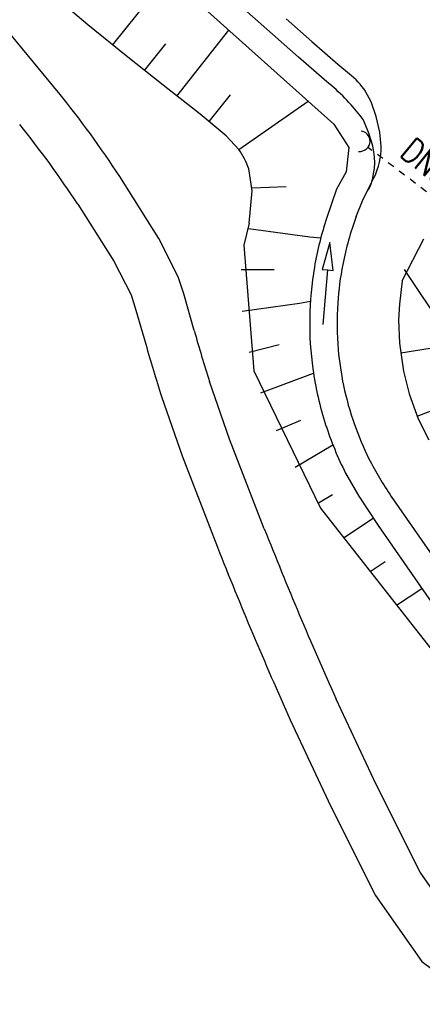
# Model space of a CAD drawing. Extents: x 447426 to 448116, y 440349 to 441552.
# Tile 48 of 96: x 447585 to 447614, y 441098 to 441170. Entities that reach past the tile are written whole.
import ezdxf

# ---------------------------------------------------------------- set-up
doc = ezdxf.new("R2010")
doc.units = 0
doc.header["$LTSCALE"] = 2
doc.header["$MEASUREMENT"] = 0
doc.linetypes.add('AUSGEZOGEN', pattern=[0])
doc.linetypes.add('PUNKTX2', pattern=[0.5, 0.25, -0.25])
doc.layers.add('BOESCHG', color=250, linetype='AUSGEZOGEN')
doc.layers.add('DB-Andere_Planer', color=15, linetype='CONTINUOUS')
doc.styles.add('ROMANS', font='romans.shx', dxfattribs={"width": 0.8})

msp = doc.modelspace()

# ---------------------------------------------------------------- linework, layer by layer
at = {"layer": 'BOESCHG'}
msp.add_lwpolyline([(447609.491, 441479.773, -0.000773), (447613.632, 441470.609, -0.002321), (447614.992, 441467.549, -0.000006), (447625.529, 441443.54, -0.00021), (447625.822, 441442.872, -0.000103), (447629.419, 441434.652, -0.000025), (447644.421, 441400.348, -0.000637), (447655.364, 441375.235, -0.000709), (447665.125, 441352.668, -0.00651), (447673.509, 441332.491, -0.004864), (447684.113, 441305.236, -0.001312), (447689.441, 441291.026, -0.001315), (447694.683, 441276.817, -0.001967), (447705.662, 441246.448, -0.005439), (447709.468, 441235.41, -0.000932), (447712.891, 441225.058, -0.000641), (447717.818, 441209.998, -0.000283), (447721.951, 441197.286, -0.000346), (447725.32, 441186.879, -0.002747), (447729.663, 441173.176, -0.002398), (447734.475, 441157.43, -0.001587), (447736.175, 441151.705, -0.00215)], format="xyb", dxfattribs=at)
at = {"layer": 'DB-Andere_Planer', "linetype": 'Continuous'}
for p, q in [((447588.708, 441179.951), (447607.967, 441162.72)), ((447587.844, 441165.046), (447577.931, 441177.001)), ((447591.777, 441168.503), (447595.837, 441173.573)), ((447589.969, 441169.977), (447587.784, 441171.858)), ((447603.477, 441169.295), (447601.593, 441170.961)), ((447604.471, 441170.418), (447606.356, 441168.762)), ((447592.774, 441167.712), (447589.969, 441169.977)), ((447596.485, 441164.783), (447600.283, 441169.595)), ((447605.366, 441167.635), (447603.477, 441169.295)), ((447594.13, 441166.641), (447595.678, 441168.604)), ((447606.356, 441168.762), (447608.246, 441167.111)), ((447595.477, 441165.578), (447592.774, 441167.712)), ((447607.259, 441165.981), (447605.366, 441167.635)), ((447608.246, 441167.111), (447609.09, 441166.396)), ((447607.268, 441165.973), (447607.259, 441165.981)), ((447607.277, 441165.966), (447607.268, 441165.973)), ((447608.121, 441165.251), (447607.277, 441165.966)), ((447587.862, 441165.023), (447587.844, 441165.046)), ((447598.18, 441163.445), (447595.477, 441165.578)), ((447610.675, 441164.347), (447610.265, 441165.126)), ((447610.265, 441165.126), (447610.265, 441165.126)), ((447598.837, 441162.921), (447600.408, 441164.865)), ((447601.018, 441160.873), (447606.086, 441164.403)), ((447611.05, 441163.289), (447610.675, 441164.347)), ((447609.856, 441163.385), (447609.36, 441163.976)), ((447609.36, 441163.976), (447609.36, 441163.976)), ((447600.087, 441161.864), (447598.18, 441163.445)), ((447598.18, 441163.445), (447598.18, 441163.445)), ((447610.092, 441163.056), (447609.856, 441163.385)), ((447610.248, 441162.721), (447610.092, 441163.056)), ((447610.092, 441163.056), (447610.092, 441163.056)), ((447611.323, 441162.137), (447611.05, 441163.289)), ((447611.05, 441163.289), (447611.05, 441163.289)), ((447607.967, 441162.72), (447609.056, 441161.02)), ((447610.504, 441162.058), (447610.248, 441162.721)), ((447611.416, 441161.096), (447611.323, 441162.137)), ((447601.017, 441160.875), (447600.087, 441161.864)), ((447610.714, 441161.469), (447610.504, 441162.058)), ((447610.504, 441162.058), (447610.504, 441162.058)), ((447610.817, 441161.12), (447610.714, 441161.469)), ((447609.056, 441161.02), (447608.854, 441159.231)), ((447601.984, 441157.841), (447601.75, 441159.451)), ((447601.75, 441159.451), (447601.75, 441159.451)), ((447608.854, 441159.231), (447608.15, 441157.981)), ((447608.854, 441159.231), (447608.854, 441159.231)), ((447595.168, 441154.361), (447592.32, 441158.893)), ((447592.32, 441158.893), (447592.32, 441158.893)), ((447610.553, 441158.159), (447610.73, 441158.498)), ((447610.73, 441158.498), (447610.908, 441158.838)), ((447601.778, 441155.477), (447601.984, 441157.841)), ((447601.979, 441158.079), (447604.477, 441158.17)), ((447608.15, 441157.981), (447607.449, 441155.892)), ((447610.059, 441157.111), (447610.553, 441158.159)), ((447610.553, 441158.159), (447610.553, 441158.159)), ((447609.597, 441155.966), (447610.059, 441157.111)), ((447589.243, 441156.874), (447591.878, 441152.698)), ((447601.778, 441155.477), (447601.38, 441153.869)), ((447601.723, 441155.094), (447606.197, 441154.49)), ((447596.571, 441151.574), (447595.168, 441154.361)), ((447606.197, 441154.49), (447607.004, 441154.406)), ((447612.962, 441151.266), (447614.534, 441154.344)), ((447601.38, 441153.869), (447602.12, 441144.684)), ((447607.675, 441154.064), (447607.111, 441152.103)), ((447607.908, 441152.037), (447607.675, 441154.064)), ((447591.878, 441152.698), (447593.138, 441150.248)), ((447601.186, 441152.103), (447603.605, 441152.108)), ((447607.111, 441152.103), (447607.509, 441152.07)), ((447607.178, 441148.084), (447607.509, 441152.07)), ((447607.509, 441152.07), (447607.908, 441152.037)), ((447616.082, 441147.66), (447613.131, 441152.109)), ((447596.984, 441150.321), (447596.571, 441151.574)), ((447596.571, 441151.574), (447596.571, 441151.574)), ((447612.962, 441151.266), (447612.746, 441149.574)), ((447593.138, 441150.248), (447593.138, 441150.248)), ((447593.138, 441150.248), (447593.499, 441149.131)), ((447597.756, 441147.632), (447596.984, 441150.321)), ((447593.499, 441149.131), (447594.213, 441146.636)), ((447601.257, 441149.045), (447605.452, 441149.642)), ((447605.452, 441149.642), (447606.244, 441149.776)), ((447612.746, 441149.574), (447612.694, 441148.427)), ((447612.694, 441148.427), (447612.752, 441146.722)), ((447594.213, 441146.636), (447594.213, 441146.636)), ((447603.953, 441146.584), (447601.763, 441146.031)), ((447612.752, 441146.722), (447613.044, 441144.665)), ((447616.124, 441146.496), (447612.856, 441145.991)), ((447602.12, 441144.684), (447606.971, 441134.642)), ((447602.63, 441143.091), (447606.472, 441144.528)), ((447613.044, 441144.665), (447613.466, 441143.001)), ((447600.344, 441139.702), (447598.868, 441143.914)), ((447598.868, 441143.914), (447598.868, 441143.914)), ((447595.36, 441142.801), (447596.875, 441138.474)), ((447613.466, 441143.001), (447614.132, 441141.182)), ((447614.048, 441141.38), (447617.126, 441142.571)), ((447603.759, 441140.332), (447605.538, 441141.091)), ((447614.132, 441141.182), (447614.888, 441139.632)), ((447602.875, 441133.142), (447600.344, 441139.702)), ((447607.894, 441139.259), (447605.142, 441137.619)), ((447596.875, 441138.474), (447599.452, 441131.791)), ((447608.82, 441137.204), (447609.786, 441135.513)), ((447606.836, 441135.031), (447607.855, 441135.653)), ((447609.786, 441135.513), (447611.206, 441133.367)), ((447612.154, 441135.511), (447622.014, 441121.283)), ((447606.971, 441134.642), (447606.971, 441134.642)), ((447606.971, 441134.642), (447628.281, 441107.488)), ((447608.675, 441132.472), (447610.835, 441133.908)), ((447611.206, 441133.367), (447611.206, 441133.367)), ((447611.206, 441133.367), (447613.3, 441130.346)), ((447599.452, 441131.791), (447599.452, 441131.791)), ((447610.607, 441130.009), (447611.719, 441130.748)), ((447613.3, 441130.346), (447618.429, 441122.945)), ((447612.54, 441127.546), (447614.389, 441128.775)), ((447611.047, 441114.44), (447608.132, 441120.677)), ((447608.132, 441120.677), (447608.132, 441120.677)), ((447604.776, 441119.168), (447607.734, 441112.838)), ((447614.266, 441108.021), (447611.047, 441114.44)), ((447607.734, 441112.838), (447610.999, 441106.329)), ((447616.954, 441104.146), (447614.266, 441108.021)), ((447614.266, 441108.021), (447614.266, 441108.021)), ((447610.999, 441106.329), (447610.999, 441106.329)), ((447610.999, 441106.329), (447614.383, 441101.509)), ((447614.383, 441101.509), (447618.599, 441098.368))]:
    msp.add_line(p, q, dxfattribs=at)
at = {"layer": 'DB-Andere_Planer', "linetype": 'PUNKTX2'}
msp.add_line((447618.707, 441154.766), (447610.451, 441161.029), dxfattribs=at)
at = {"layer": 'DB-Andere_Planer', "linetype": 'Continuous'}
for centre, major_axis, start_param, end_param in [((447605.714, 441162.094), (-3.867, 3.867), 4.51473, 4.83246), ((447526.063, 441115.397), (-56.044, 56.044), 4.507905, 4.603571), ((447598.129, 441154.297), (-10.484, 10.484), 4.638334, 4.758349), ((447526.06, 441115.395), (-53.444, 53.444), 4.507907, 4.603378), ((447609.853, 441161.482), (-0.53, 0.53), 4.686118, 5.369059), ((447609.853, 441161.482), (-0.53, 0.53), 3.115306, 4.686123), ((447596.068, 441157.424), (-4.266, 4.266), 4.269557, 4.535907), ((447609.853, 441161.482), (-0.53, 0.53), 2.227442, 3.115337), ((447605.876, 441159.992), (-3.583, 3.583), 3.504694, 4.151316), ((447606.211, 441161.079), (-3.68, 3.68), 3.481749, 3.930304), ((447630.441, 441148.185), (-17.147, 17.147), 0.461943, 0.615702), ((447630.442, 441148.185), (-15.733, 15.733), 0.428127, 0.591507), ((447630.442, 441148.184), (-17.148, 17.148), 0.615701, 0.771245), ((447630.442, 441148.184), (-15.733, 15.733), 0.591505, 0.720038), ((447630.443, 441148.184), (-15.734, 15.734), 0.720042, 0.873277), ((447630.441, 441148.184), (-17.147, 17.147), 0.771243, 0.92442), ((447710.492, 441179.318), (-82.805, 82.805), 1.059395, 1.09254), ((447710.521, 441179.327), (-85.429, 85.429), 1.0594, 1.092537), ((447630.441, 441148.184), (-15.732, 15.732), 0.873276, 0.992258), ((447630.442, 441148.184), (-17.147, 17.147), 0.924417, 1.096965), ((447630.442, 441148.185), (-15.734, 15.734), 0.992257, 1.125013), ((447630.443, 441148.185), (-17.148, 17.148), 1.096967, 1.255308), ((447630.443, 441148.185), (-15.734, 15.734), 1.125016, 1.247561), ((447630.442, 441148.184), (-15.733, 15.733), 1.247564, 1.391399), ((447873.336, 441239.87), (-68.913, 282.473), 1.707363, 1.753896), ((447873.349, 441239.876), (-69.617, 286.104), 1.707963, 1.754495)]:
    msp.add_ellipse(centre, major_axis=major_axis, ratio=1, start_param=start_param, end_param=end_param, dxfattribs=at)

# ---------------------------------------------------------------- texts
at = {"layer": 'DB-Andere_Planer', "linetype": 'Continuous', "style": 'ROMANS', "oblique": 360, "width": 0.8}
msp.add_text('DN500', height=1.8, rotation=320.6875, dxfattribs=at).set_placement((447612.698, 441160.461))

doc.saveas('drawing.dxf')
